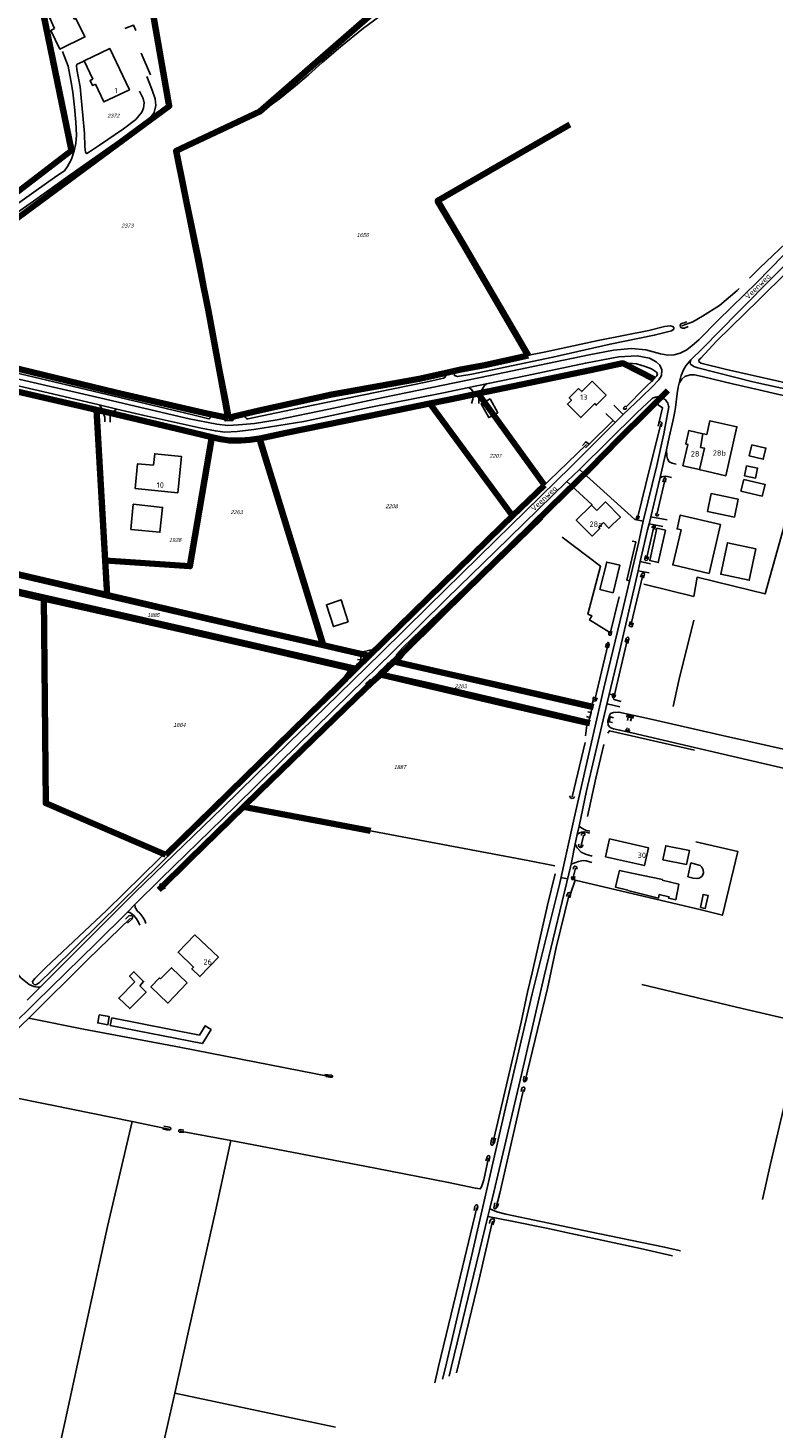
# Model space of a CAD drawing. Header units: metres. Extents: x 226218 to 240385, y 439369 to 449677.
# Tile 79 of 256: x 230702 to 231044, y 440409 to 441052. Entities that reach past the tile are written whole.
import ezdxf
from ezdxf.enums import TextEntityAlignment as Align

# ---------------------------------------------------------------- set-up
doc = ezdxf.new("R2010")
doc.units = ezdxf.units.M
doc.header["$MEASUREMENT"] = 0
for name, color, linetype in [('BIJGEBOUW', 4, 'Continuous'), ('DAKRAND', 4, 'Continuous'), ('DAKRAND-BYG', 4, 'Continuous'), ('GB20-pand_tevens_verblijfsobject', 1, 'Continuous'), ('Goud-ontwerp', 2, 'Continuous'), ('HEG', 253, 'Continuous'), ('HOOFDGEBOUW', 4, 'Continuous'), ('HUISNUMMER', 253, 'Continuous'), ('INSTEEKSLOOT', 153, 'Continuous'), ('KANTVERH', 253, 'Continuous'), ('KUNSTWERK', 253, 'Continuous'), ('KZ01-perceelnummer', 73, 'Continuous'), ('MIDSLTGREPPEL', 253, 'Continuous'), ('OVERIGEAFSCH', 253, 'Continuous'), ('RASTER', 253, 'Continuous'), ('STRAATNAAM', 253, 'Continuous'), ('TALUD', 253, 'Continuous'), ('TUSSENMUUR', 253, 'Continuous')]:
    doc.layers.add(name, color=color, linetype=linetype)
doc.layers.add('KG01-perceelgrens', color=73, linetype='Continuous', lineweight=100)
doc.styles.add('arial', font='arial.ttf')
doc.styles.get("Standard").update_dxf_attribs({"font": 'iso.shx'})

# ---------------------------------------------------------------- blocks, each defined once
blk = doc.blocks.new('TA', base_point=(75009.5, 300012))
for p, q in [((75009.5, 300012.5), (75010, 300012.5)), ((75009.5, 300012.25), (75010.5, 300012.25)), ((75009.5, 300012), (75010, 300012)), ((75009.5, 300011.75), (75010.5, 300011.75)), ((75009.5, 300011.5), (75010, 300011.5))]:
    blk.add_line(p, q)
blk = doc.blocks.new('Z01')
blk = doc.blocks.new('TWENTEROUTE')
at = {"layer": 'KG01-perceelgrens'}
for points in [[(230617.653, 440916.079), (230721.769, 440995.726), (230706.571, 441069.532)], [(230757.583, 441068.029), (230764.47, 441028.393), (230766.6, 441016.11), (230724.028, 440984.737), (230626.166, 440912.613)], [(230784.551, 440922.051), (230769.752, 440995.592), (230808.181, 441013.597), (230862.809, 441061.189)], [(230950.445, 441007.645), (230889.724, 440972.717), (230901.752, 440952.388), (230931.382, 440901.695)], [(230793.704, 440873.136), (230784.551, 440922.051)], [(230793.704, 440873.136), (230783.898, 440875.096), (230742.144, 440884.637), (230692.432, 440896.727), (230645.957, 440907.359), (230626.166, 440912.613)], [(230931.382, 440901.695), (230930.004, 440901.366), (230911.436, 440897.287), (230900.412, 440895.277), (230891.636, 440893.273), (230881.305, 440891.03), (230841.205, 440883.836), (230807.888, 440876.494), (230793.704, 440873.136)], [(230989.194, 440890.884), (230974.818, 440898.13), (230959.889, 440894.933), (230912.744, 440885.191), (230908.297, 440884.261)], [(230733.205, 440876.811), (230651.519, 440895.523), (230644.356, 440897.037)], [(230995.453, 440885.599), (230986.285, 440876.478), (230972.957, 440863.294), (230959.753, 440849.796), (230941.359, 440831.89), (230906.656, 440797.857), (230873.722, 440765.272), (230869.608, 440761.316)], [(230886.204, 440879.586), (230865.395, 440875.39), (230820.324, 440866.248), (230808.221, 440863.567), (230807.972, 440863.532)], [(230908.297, 440884.261), (230896.113, 440881.712), (230886.204, 440879.586)], [(230886.204, 440879.586), (230924.124, 440828.128)], [(230908.297, 440884.261), (230938.833, 440842.227)], [(230786.094, 440864.279), (230773.453, 440867.326), (230743.162, 440874.512), (230733.205, 440876.811)], [(230737.214, 440807.545), (230733.205, 440876.811)], [(230786.094, 440864.279), (230776.058, 440804.984), (230737.214, 440807.545)], [(230807.972, 440863.532), (230803.656, 440862.931), (230799.438, 440862.643), (230794.208, 440862.618), (230790.192, 440863.278), (230786.094, 440864.279)], [(230807.972, 440863.532), (230837.187, 440768.679)], [(230938.833, 440842.227), (230924.124, 440828.128)], [(230505.807, 440837.177), (230518.334, 440834.347), (230595.923, 440816.591), (230645.426, 440805.189), (230709.089, 440790.666)], [(230924.124, 440828.128), (230919.168, 440823.378), (230858.324, 440763.849)], [(230738.139, 440791.554), (230692.388, 440802.242), (230639.814, 440814.249), (230633.09, 440815.814)], [(230738.139, 440791.554), (230737.214, 440807.545)], [(230709.089, 440790.666), (230775.69, 440775.523), (230852.171, 440757.827)], [(230709.089, 440790.666), (230709.946, 440696.223), (230764.977, 440672.491)], [(230837.187, 440768.679), (230785.501, 440780.489), (230738.139, 440791.554)], [(230858.324, 440763.849), (230837.187, 440768.679)], [(230858.324, 440763.849), (230852.171, 440757.827)], [(230852.171, 440757.827), (230764.977, 440672.491)], [(230869.608, 440761.316), (230863.351, 440755.297)], [(230869.608, 440761.316), (230932.586, 440746.832), (230961.259, 440740.333)], [(230863.351, 440755.297), (230852.073, 440744.451), (230807.994, 440701.751), (230800.66, 440694.564)], [(230959.555, 440733.024), (230931.344, 440739.76), (230884.979, 440750.603), (230863.351, 440755.297)], [(230761.814, 440656.422), (230776.083, 440670.479), (230800.66, 440694.564)], [(230800.66, 440694.564), (230858.886, 440683.547)]]:
    blk.add_lwpolyline(points, dxfattribs=at)
at = {"layer": 'KZ01-perceelnummer'}
ref = blk.add_blockref('Z01', (230740.583, 441011.71), dxfattribs=at)
ref.add_attrib('PERCNR', ' 2372', dxfattribs={"layer": 'GB20-pand_tevens_verblijfsobject', "color": 0, "ltscale": 2, "height": 1.8, "style": 'arial', "oblique": 15}).set_placement((230740.583, 441011.71), align=Align.MIDDLE)
ref = blk.add_blockref('Z01', (230747.021, 440961.276), dxfattribs=at)
ref.add_attrib('PERCNR', ' 2373', dxfattribs={"layer": 'GB20-pand_tevens_verblijfsobject', "color": 0, "ltscale": 2, "height": 1.8, "style": 'arial', "oblique": 15}).set_placement((230747.021, 440961.276), align=Align.MIDDLE)
ref = blk.add_blockref('Z01', (230854.996, 440956.934), dxfattribs=at)
ref.add_attrib('PERCNR', ' 1656', dxfattribs={"layer": 'GB20-pand_tevens_verblijfsobject', "color": 0, "ltscale": 2, "height": 1.8, "style": 'arial', "oblique": 15}).set_placement((230854.996, 440956.934), align=Align.MIDDLE)
ref = blk.add_blockref('Z01', (230915.941, 440855.638), dxfattribs=at)
ref.add_attrib('PERCNR', ' 2207', dxfattribs={"layer": 'GB20-pand_tevens_verblijfsobject', "color": 0, "ltscale": 2, "height": 1.8, "style": 'arial', "oblique": 15}).set_placement((230915.941, 440855.638), align=Align.MIDDLE)
ref = blk.add_blockref('Z01', (230868.27, 440832.521), dxfattribs=at)
ref.add_attrib('PERCNR', ' 2208', dxfattribs={"layer": 'GB20-pand_tevens_verblijfsobject', "color": 0, "ltscale": 2, "height": 1.8, "style": 'arial', "oblique": 15}).set_placement((230868.27, 440832.521), align=Align.MIDDLE)
ref = blk.add_blockref('Z01', (230797.151, 440829.779), dxfattribs=at)
ref.add_attrib('PERCNR', ' 2263', dxfattribs={"layer": 'GB20-pand_tevens_verblijfsobject', "color": 0, "ltscale": 2, "height": 1.8, "style": 'arial', "oblique": 15}).set_placement((230797.151, 440829.779), align=Align.MIDDLE)
ref = blk.add_blockref('Z01', (230768.905, 440816.996), dxfattribs=at)
ref.add_attrib('PERCNR', ' 1926', dxfattribs={"layer": 'GB20-pand_tevens_verblijfsobject', "color": 0, "ltscale": 2, "height": 1.8, "style": 'arial', "oblique": 15}).set_placement((230768.905, 440816.996), align=Align.MIDDLE)
ref = blk.add_blockref('Z01', (230758.92, 440782.553), dxfattribs=at)
ref.add_attrib('PERCNR', ' 1885', dxfattribs={"layer": 'GB20-pand_tevens_verblijfsobject', "color": 0, "ltscale": 2, "height": 1.8, "style": 'arial', "oblique": 15}).set_placement((230758.92, 440782.553), align=Align.MIDDLE)
ref = blk.add_blockref('Z01', (230899.952, 440749.894), dxfattribs=at)
ref.add_attrib('PERCNR', ' 2283', dxfattribs={"layer": 'GB20-pand_tevens_verblijfsobject', "color": 0, "ltscale": 2, "height": 1.8, "style": 'arial', "oblique": 15}).set_placement((230899.952, 440749.894), align=Align.MIDDLE)
ref = blk.add_blockref('Z01', (230770.888, 440732.131), dxfattribs=at)
ref.add_attrib('PERCNR', ' 1884', dxfattribs={"layer": 'GB20-pand_tevens_verblijfsobject', "color": 0, "ltscale": 2, "height": 1.8, "style": 'arial', "oblique": 15}).set_placement((230770.888, 440732.131), align=Align.MIDDLE)
ref = blk.add_blockref('Z01', (230872.112, 440712.796), dxfattribs=at)
ref.add_attrib('PERCNR', ' 1887', dxfattribs={"layer": 'GB20-pand_tevens_verblijfsobject', "color": 0, "ltscale": 2, "height": 1.8, "style": 'arial', "oblique": 15}).set_placement((230872.112, 440712.796), align=Align.MIDDLE)

msp = doc.modelspace()

# ---------------------------------------------------------------- linework, layer by layer
at = {"layer": 'BIJGEBOUW'}
msp.add_lwpolyline([(230964.27, 440794.25), (230970.29, 440792.77), (230973.39, 440805.4), (230967.38, 440806.88), (230964.27, 440794.25)], dxfattribs=at)
at = {"layer": 'DAKRAND'}
for points in [[(230732.71, 441026.14), (230731.37, 441025.65), (230730.31, 441027.88), (230731.6, 441028.47)], [(230962.76, 440830.5), (230966.85, 440834.46), (230973.64, 440827.55), (230971.76, 440825.71)], [(230970.24, 440824.22), (230968.36, 440822.38), (230965.83, 440824.98)]]:
    msp.add_lwpolyline(points, dxfattribs=at)
at = {"layer": 'DAKRAND-BYG'}
for points in [[(230713.99, 441051.7), (230711.75, 441056.49), (230720.65, 441060.93), (230722.98, 441055.96)], [(230713.99, 441051.7), (230712.23, 441050.86), (230716.4, 441042.3), (230727.91, 441047.88), (230723.78, 441056.34), (230722.98, 441055.96)], [(230913.87, 440881.75), (230917.32, 440875.38), (230913.22, 440873.16), (230909.77, 440879.53), (230913.87, 440881.75)], [(231033.99, 440860.68), (231040.42, 440859.18), (231039.22, 440854.09), (231032.8, 440855.6), (231033.99, 440860.68)], [(231031.5, 440851.07), (231036.58, 440850.05), (231035.66, 440845.46), (231030.57, 440846.48), (231031.5, 440851.07)], [(231030.21, 440844.85), (231040.04, 440842.54), (231038.77, 440837.13), (231028.94, 440839.44), (231030.21, 440844.85)], [(230748.9, 440821.88), (230762.35, 440820.58), (230763.52, 440832), (230750.1, 440833.44), (230748.9, 440821.88)], [(231015.28, 440838.35), (231027.66, 440835.8), (231025.96, 440827.56), (231013.58, 440830.1), (231015.28, 440838.35)], [(231019.57, 440824.11), (231001.12, 440828.42), (230999.68, 440822.13), (231001.48, 440821.75), (230997.69, 440805.58), (231014.37, 440801.66), (231019.57, 440824.11)], [(230994.31, 440821.56), (230991, 440806.66), (230987.09, 440807.53), (230990.4, 440822.42), (230994.31, 440821.56)], [(231035.85, 440813), (231032.77, 440798.51), (231019.71, 440801.29), (231022.8, 440815.78), (231035.85, 440813)], [(230848.7, 440779.42), (230841.93, 440777.27), (230838.71, 440787.29), (230845.5, 440789.5), (230848.7, 440779.42)], [(231004, 440668.02), (230993.12, 440670.19), (230994.43, 440676.72), (231005.3, 440674.54), (231004, 440668.02)], [(231004.55, 440662.4), (231006.02, 440668.8), (231010.31, 440667.63), (231010.94, 440666.84), (231011.55, 440665.61), (231011.73, 440664.24), (231011.51, 440663.35), (231011.02, 440662.62), (231009.79, 440661.84), (231008.79, 440661.6), (231007.03, 440661.78), (231004.55, 440662.4)], [(230977.06, 440656.09), (230977.11, 440656.3), (230971.44, 440657.64), (230972.68, 440662.87)], [(230972.68, 440662.87), (230973.3, 440665.41), (230978.96, 440664.18)], [(230978.96, 440664.18), (230992.9, 440661.18), (230992.85, 440660.92), (231000.48, 440659.05), (230999.06, 440651.92), (230995.86, 440652.64), (230995.94, 440653.28), (230991.49, 440654.26), (230991.17, 440652.71), (230977.06, 440656.09)], [(231010.37, 440648.38), (231011.61, 440654.38), (231013.85, 440653.92), (231012.61, 440647.92), (231010.37, 440648.38)], [(230750.79, 440614.25), (230748.38, 440616.83), (230750.42, 440618.85), (230754.86, 440614.45), (230753.04, 440612.39)], [(230774.87, 440613.81), (230767.63, 440620.73), (230762.64, 440615.67), (230762.19, 440616.03), (230758.19, 440611.98), (230765.94, 440604.47), (230774.87, 440613.81)], [(230750.79, 440614.25), (230743.41, 440606.79), (230748.51, 440601.94), (230755.97, 440609.54), (230753.04, 440612.39)], [(230734.4, 440599.1), (230739.09, 440598.29), (230738.45, 440594.56), (230733.76, 440595.36), (230734.4, 440599.1)], [(230740.23, 440597.71), (230739.55, 440594.27), (230781.83, 440585.94), (230785.83, 440592.35), (230783.1, 440594.06), (230780.44, 440589.79), (230740.23, 440597.71)]]:
    msp.add_lwpolyline(points, dxfattribs=at)
at = {"layer": 'HEG'}
for p, q in [((230757.97, 441030.48), (230753.69, 441040.42)), ((230970.29, 440871.93), (230959.36, 440860.99))]:
    msp.add_line(p, q, dxfattribs=at)
for points in [[(230751.3, 441050.89), (230750.24, 441053.24), (230746.15, 441051.7)], [(231061.39, 440868.21), (231040.06, 440792.25), (231033.82, 440793.87)]]:
    msp.add_lwpolyline(points, dxfattribs=at)
at = {"layer": 'HOOFDGEBOUW'}
msp.add_line((230971.76, 440825.71), (230970.24, 440824.22), dxfattribs=at)
for points in [[(230732.71, 441026.14), (230736.59, 441018.03), (230748.3, 441023.62), (230739.28, 441042.5), (230727.57, 441036.91), (230731.6, 441028.47)], [(230967.11, 440883.41), (230962.53, 440878.89), (230961.85, 440879.58), (230955.41, 440873.21), (230949.3, 440879.41), (230951.16, 440881.25), (230950.15, 440882.28), (230954.46, 440886.53), (230955.88, 440885.09), (230960.72, 440889.87), (230967.11, 440883.41)], [(231009.91, 440849.32), (231010.31, 440849.23), (231013, 440848.57), (231021.99, 440846.47), (231027.11, 440868.95), (231014.71, 440871.77), (231013.26, 440865.39), (231011.48, 440865.79)], [(231011.48, 440865.79), (231005.04, 440867.26), (231003.63, 440861.09), (231004.58, 440860.87), (231002.34, 440851.05), (231009.91, 440849.32)], [(230759.41, 440851.32), (230752.09, 440852.04), (230750.97, 440840.63), (230770.54, 440838.7), (230772.18, 440855.36), (230759.93, 440856.57), (230759.41, 440851.32)], [(230965.83, 440824.98), (230963.67, 440822.86), (230964.2, 440822.32), (230960.61, 440818.79), (230953.41, 440826.12), (230960.36, 440832.94), (230962.76, 440830.5)], [(230968.63, 440679.88), (230966.76, 440671.65), (230984.64, 440667.58), (230986.52, 440675.81), (230968.63, 440679.88)], [(230778.3, 440635.82), (230789.13, 440625.51), (230780.67, 440616.63), (230776.95, 440620.16), (230777.79, 440621.05), (230770.68, 440627.82), (230778.3, 440635.82)]]:
    msp.add_lwpolyline(points, dxfattribs=at)
at = {"layer": 'INSTEEKSLOOT'}
for p, q in [((230930, 440901.37), (230933.18, 440902.12)), ((230783.9, 440875.1), (230785.3, 440874.84)), ((230802.65, 440872.63), (230802.39, 440872.58))]:
    msp.add_line(p, q, dxfattribs=at)
for points in [[(230771.14, 440989.89), (230770.49, 440989.83), (230770.24, 440988.85), (230771.03, 440985.77), (230774.21, 440968.75), (230783.58, 440922.29), (230790.95, 440882.65), (230792.1, 440875.22), (230792.02, 440874.27)], [(230772.43, 440987.62), (230772.1, 440988.82), (230771.86, 440989.4), (230771.14, 440989.89)], [(230792.48, 440871.67), (230795.05, 440871.8), (230795.76, 440871.92), (230796.17, 440872.34), (230796.18, 440872.85), (230795.57, 440873.43), (230795.04, 440873.71), (230794.69, 440874.29), (230793.48, 440881.21), (230787.68, 440910.41), (230781.29, 440945.45), (230772.43, 440987.62)], [(231004.69, 440914.97), (231003.01, 440914.3), (231002.14, 440914.18), (231001.42, 440914.56), (231001.12, 440915.38), (231001.4, 440916.2), (231002.11, 440916.58), (231002.95, 440916.63), (231004.15, 440917.06)], [(230784.73, 440872.67), (230777.41, 440874.42), (230731.69, 440885.24), (230686.35, 440895.97), (230638.2, 440907.09), (230628.22, 440909.32), (230626.58, 440909.82), (230625.9, 440910.35), (230625.91, 440911.06), (230626.45, 440911.81), (230627.69, 440911.96), (230629.74, 440911.66), (230645.96, 440907.36), (230692.43, 440896.73), (230742.14, 440884.64), (230783.9, 440875.1)], [(230930, 440901.37), (230925.72, 440900.3), (230911.44, 440897.29), (230900.41, 440895.28), (230897.8, 440894.26), (230897.34, 440893.64), (230897.48, 440892.47), (230898.93, 440892.11), (230905.43, 440893.08), (230942.68, 440900.9), (230968.87, 440906.93), (230989.15, 440911.01), (230997.11, 440913.02), (230998.14, 440913.84), (230998.22, 440914.41), (230997.72, 440914.92), (230996.69, 440915.33), (230993.95, 440915.02), (230986.68, 440913.18), (230963.4, 440908.62), (230938.6, 440903.27), (230933.18, 440902.12)], [(230801.85, 440875.07), (230807.89, 440876.49), (230841.2, 440883.84), (230881.3, 440891.03), (230891.64, 440893.27), (230892.6, 440893.16), (230893.23, 440892.72), (230893.38, 440892.21), (230893.17, 440891.71), (230892.39, 440891.26), (230884.34, 440889.38), (230832.69, 440878.84), (230802.65, 440872.63)], [(230913.08, 440885.9), (230911.43, 440885.66), (230910.69, 440885.1), (230910.73, 440884.67), (230911.07, 440884.41), (230912.04, 440884.45), (230913.51, 440884.78)], [(230875.49, 440876.29), (230875.21, 440876.39), (230874.97, 440876.54), (230874.77, 440876.76), (230874.63, 440877.02), (230874.56, 440877.3), (230874.57, 440877.59), (230874.64, 440877.88), (230874.79, 440878.13), (230874.99, 440878.34), (230875.24, 440878.49)], [(230903.69, 440884.19), (230904.65, 440884.34), (230905.12, 440884.23), (230905.33, 440884), (230905.36, 440883.7), (230905.08, 440883.36), (230904.65, 440883.24), (230903.4, 440882.85)], [(230976.53, 440877.44), (230975.93, 440877.06), (230975.58, 440876.99), (230975.11, 440877.17), (230975.29, 440877.76), (230976.03, 440878.55)], [(230785.3, 440874.84), (230785.47, 440874.6), (230785.59, 440874.33), (230785.64, 440874.04), (230785.64, 440873.74), (230785.56, 440873.46), (230785.42, 440873.19), (230785.23, 440872.97), (230785, 440872.79), (230784.73, 440872.67)], [(230792.48, 440871.67), (230792.18, 440871.81), (230791.92, 440872), (230791.71, 440872.24), (230791.55, 440872.53), (230791.46, 440872.84), (230791.44, 440873.16), (230791.49, 440873.48), (230791.61, 440873.78), (230791.79, 440874.05), (230792.02, 440874.27)], [(230802.39, 440872.58), (230802.1, 440872.73), (230801.85, 440872.95), (230801.64, 440873.21), (230801.51, 440873.52), (230801.43, 440873.84), (230801.43, 440874.17), (230801.51, 440874.5), (230801.65, 440874.8), (230801.85, 440875.07)], [(230868.89, 440876.86), (230869.13, 440876.83), (230869.35, 440876.74), (230869.53, 440876.58), (230869.67, 440876.39), (230869.74, 440876.16), (230869.75, 440875.92), (230869.68, 440875.68), (230869.56, 440875.48), (230869.38, 440875.32), (230869.16, 440875.21)], [(230978.22, 440867.39), (230979.26, 440868.5), (230979.49, 440869.05), (230979.33, 440869.61), (230978.8, 440869.87), (230977.89, 440869.35), (230976.98, 440868.3)], [(230992.28, 440868.93), (230992.59, 440870.44), (230992.52, 440871.01), (230992.05, 440871.36), (230991.73, 440871.28), (230991.32, 440870.64), (230991.01, 440869.22)], [(230957.6, 440859.36), (230959.36, 440860.99), (230957.75, 440862.12), (230956.17, 440860.42)], [(230959.59, 440848.14), (230958.8, 440847.51), (230958.18, 440847.41), (230957.76, 440847.56), (230957.59, 440848.07), (230957.9, 440848.82), (230958.67, 440849.63)], [(230994.33, 440843.55), (230994.52, 440845.15), (230994.2, 440845.51), (230993.87, 440845.56), (230993.55, 440844.91), (230993.16, 440843.75)], [(230874.51, 440764.61), (230872.76, 440763.06), (230871.8, 440762.87), (230870.9, 440763.34), (230870.83, 440764.41), (230873.9, 440767.77), (230902.44, 440795.24), (230935.75, 440827.82)], [(230935.75, 440827.82), (230935.99, 440827.99), (230936.27, 440828.09), (230936.57, 440828.13), (230936.86, 440828.09), (230937.14, 440827.97), (230937.38, 440827.8), (230937.57, 440827.57), (230937.7, 440827.31), (230937.77, 440827.02), (230937.76, 440826.72), (230937.67, 440826.43)], [(230982.25, 440827.96), (230982.07, 440827.1), (230981.71, 440826.66), (230981.38, 440826.61), (230980.9, 440826.8), (230980.97, 440827.17), (230981.19, 440828.08)], [(230991.28, 440828.93), (230991.02, 440828.3), (230990.58, 440828.06), (230990.15, 440828.09), (230989.88, 440828.4), (230990.07, 440829.4)], [(230937.67, 440826.43), (230911.1, 440800.54), (230874.51, 440764.61)], [(230988.03, 440822.54), (230988.43, 440823.28), (230989.16, 440823.52), (230989.56, 440823.44), (230989.59, 440822.94), (230989.24, 440821.82)], [(230854.45, 440762.05), (230854.55, 440762.9), (230854.37, 440763.74), (230853.7, 440764.54), (230852.46, 440765.22), (230847.01, 440766.41), (230835.74, 440768.92), (230821.33, 440772.35), (230800.41, 440777), (230776.46, 440782.6), (230758.14, 440787), (230740.62, 440791.12), (230719.56, 440795.93), (230692.39, 440802.24), (230661.97, 440808.95), (230638.4, 440814.59), (230635.43, 440815.11), (230633.94, 440814.93), (230632.92, 440814.32), (230632.29, 440812.96)], [(230631.82, 440810.73), (230631.92, 440810.01), (230632.38, 440808.82), (230633.51, 440807.94), (230636.61, 440807.24), (230651.25, 440803.84), (230698.38, 440793.07), (230738.67, 440784), (230780.5, 440774.42), (230812.42, 440767.02), (230847.77, 440758.84), (230850.71, 440758.1), (230852.44, 440758.21), (230853.37, 440758.95), (230853.95, 440759.76)], [(230986.52, 440809.25), (230986.26, 440808.04), (230985.85, 440807.69), (230985.28, 440807.68), (230984.89, 440807.96), (230984.91, 440808.56), (230985.26, 440809.95)], [(230982.89, 440799.89), (230983.25, 440801.15), (230983.72, 440801.75), (230984.18, 440801.76), (230984.6, 440801.64), (230984.74, 440801.26), (230984.28, 440799.46)], [(230886.55, 440790.35), (230885.27, 440789.18), (230884.75, 440788.91), (230884.27, 440788.99), (230884.06, 440789.33), (230884.35, 440789.97), (230885.62, 440791.02)], [(230880.81, 440785.19), (230882.16, 440786.45), (230882.55, 440787.02), (230882.23, 440787.43), (230881.91, 440787.54), (230881.43, 440787.3), (230879.82, 440786.04)], [(230835.28, 440777.34), (230835.64, 440775.9), (230835.44, 440775.56), (230835.06, 440775.35), (230834.49, 440775.34), (230834.02, 440775.7), (230833.46, 440777.31)], [(230979.52, 440778.93), (230979.11, 440777.35), (230978.56, 440777.18), (230977.98, 440777.34), (230977.73, 440777.73), (230977.8, 440778.46), (230978.09, 440779.58)], [(230966.83, 440767.74), (230967.27, 440769.35), (230967.85, 440769.99), (230968.2, 440769.95), (230968.32, 440769.84), (230968.44, 440768.91), (230968.01, 440767.45)], [(230969.75, 440775.07), (230969.42, 440773.81), (230969.18, 440773.4), (230968.49, 440773.35), (230968.26, 440773.64), (230968.27, 440774.33), (230968.53, 440775.21)], [(230975.84, 440770.15), (230976.27, 440771.84), (230976.97, 440772.47), (230977.34, 440772.31), (230977.44, 440771.55), (230977, 440769.59)], [(230863.01, 440767.41), (230861.67, 440766.25), (230861.3, 440766.14), (230860.85, 440766.29), (230860.55, 440766.54), (230860.64, 440766.96), (230861.44, 440768.06), (230862.07, 440768.66)], [(230959.61, 440735.5), (230959.26, 440734.7), (230958.6, 440733.92), (230957.95, 440733.76), (230955.7, 440733.94), (230931.34, 440739.76), (230884.98, 440750.6), (230868.58, 440754.16), (230866.9, 440754.82), (230866.02, 440755.61), (230865.74, 440757.02)], [(230866.24, 440759.19), (230866.88, 440760.32), (230868.5, 440761.14), (230870.18, 440761.18), (230875.57, 440760.02), (230900.08, 440754.25), (230932.59, 440746.83), (230958.67, 440740.92), (230960.05, 440740.23), (230960.31, 440739.35), (230960.23, 440737.82)], [(230846.74, 440753.74), (230847.15, 440753.96), (230847.8, 440753.78), (230848.25, 440753.35), (230848.33, 440752.74), (230847.96, 440752.06), (230843.31, 440747.43), (230827.66, 440732.41), (230807.9, 440713.12), (230790.48, 440695.8), (230762.39, 440668.36), (230734.59, 440641.02), (230713.02, 440619.81), (230707.06, 440613.88), (230705.74, 440612.97), (230705.2, 440612.88), (230704.68, 440613.06), (230703.98, 440613.59), (230703.85, 440614.37), (230704.89, 440615.71), (230709.91, 440620.75), (230737.81, 440647), (230762.19, 440670.89), (230788.9, 440697.03), (230810.03, 440717.6), (230832.99, 440740.4), (230846.74, 440753.74)], [(230856.72, 440751.01), (230858.72, 440752.83), (230859.91, 440752.96), (230860.75, 440752.48), (230860.8, 440751.8), (230860.23, 440750.9), (230858.08, 440749.18)], [(230962.96, 440744.61), (230962.56, 440743.34), (230962.23, 440743.13), (230961.71, 440743.09), (230961.21, 440743.38), (230961.13, 440744.2), (230961.48, 440745.02)], [(230971.36, 440746.04), (230971.13, 440745.11), (230970.87, 440744.83), (230970.4, 440744.77), (230970.04, 440744.91), (230970.01, 440745.56), (230970.25, 440746.7)], [(231253.97, 440673.4), (231241.67, 440676.21), (231184.34, 440689.29), (231126.04, 440702.77), (231083.21, 440713.03), (231064.19, 440717.55), (231020.55, 440727.22), (230987.05, 440734.91), (230972.92, 440738.05), (230970.42, 440737.9), (230969.11, 440737.34), (230968.6, 440736.47), (230967.82, 440733.94), (230968.09, 440732.03), (230969, 440730.97), (230970.52, 440730.3), (230978.86, 440728.47), (231007.62, 440721.81), (231051.64, 440711.59), (231101.98, 440700.07), (231157.04, 440687.53), (231198.77, 440678.03), (231243.8, 440667.57), (231246.34, 440666.97)], [(230952.57, 440699.26), (230952.47, 440698.99), (230952.3, 440698.76), (230952.08, 440698.58), (230951.81, 440698.46), (230951.52, 440698.42), (230951.24, 440698.46), (230950.97, 440698.57), (230950.75, 440698.75), (230950.58, 440698.98), (230950.47, 440699.25), (230950.44, 440699.53)], [(230794.59, 440689.78), (230796.17, 440691.12), (230796.66, 440691.24), (230797.17, 440691.16), (230797.39, 440690.63), (230797.15, 440690.11), (230795.74, 440688.53)], [(230955.73, 440681.41), (230955.83, 440681.96), (230956.08, 440682.36), (230956.58, 440682.49), (230957.1, 440682.41), (230957.3, 440682.27), (230957.29, 440681.98), (230957.2, 440681.29)], [(230956.37, 440677.08), (230956.17, 440676.37), (230955.83, 440676.03), (230955.32, 440675.97), (230954.87, 440676.11), (230954.52, 440676.33), (230954.47, 440676.92), (230954.66, 440677.47)], [(230953.6, 440665.88), (230953.7, 440666.6), (230953.55, 440666.99), (230953.18, 440667.25), (230952.75, 440667.33), (230952.22, 440666.98), (230952.11, 440666.51), (230952.02, 440665.89)], [(230951.32, 440662.66), (230951.15, 440661.79), (230951.39, 440661.28), (230951.96, 440661.14), (230952.17, 440661.14), (230952.5, 440661.35), (230952.59, 440661.84), (230952.7, 440662.51)], [(230764.87, 440657.43), (230764.62, 440657.21), (230764.33, 440657.06), (230764.01, 440656.98), (230763.68, 440656.97), (230763.36, 440657.03), (230763.06, 440657.17), (230762.8, 440657.37), (230762.58, 440657.62), (230762.44, 440657.91), (230762.36, 440658.23), (230762.35, 440658.56), (230762.42, 440658.88), (230762.56, 440659.18), (230762.76, 440659.44)], [(230948.96, 440653.35), (230949.2, 440654.32), (230949.66, 440655.1), (230950.21, 440655.22), (230950.6, 440655.05), (230950.72, 440654.68), (230950.69, 440654.17), (230950.43, 440652.77)], [(230746.46, 440643.06), (230748.03, 440644.52), (230749.24, 440644.68), (230749.77, 440644.28), (230749.8, 440643.79), (230749.48, 440642.94), (230747.48, 440641.24)], [(230838.4, 440570.8), (230840.4, 440570.43), (230841.21, 440570.5), (230841.59, 440570.7), (230841.59, 440571.02), (230840.84, 440571.41), (230838.06, 440571.78)], [(230930.89, 440570.35), (230930.48, 440568.96), (230930.06, 440568.46), (230929.41, 440568.38), (230929.15, 440569.2), (230929.5, 440570.93)], [(230928.09, 440563.86), (230928.48, 440565.55), (230929.11, 440565.96), (230929.56, 440565.84), (230929.78, 440565.19), (230929.49, 440563.95)], [(230764.16, 440547.95), (230766.54, 440547.57), (230767.14, 440547.3), (230767.28, 440546.9), (230767.13, 440546.5), (230766.73, 440546.3), (230765.96, 440546.23), (230763.58, 440546.71)], [(230773.31, 440546.2), (230771.77, 440546.43), (230771.18, 440546.3), (230770.94, 440545.87), (230770.97, 440545.51), (230771.3, 440545.22), (230773.13, 440545.08)], [(230916.36, 440542.56), (230915.82, 440540.54), (230914.98, 440539.32), (230914.48, 440539.35), (230914.13, 440539.92), (230914.27, 440541.23), (230914.89, 440542.78)], [(230911.95, 440532.16), (230912.47, 440533.88), (230913.03, 440534.48), (230913.54, 440534.46), (230913.76, 440533.79), (230913.55, 440533.13), (230913.26, 440531.78)], [(230907.87, 440509.43), (230908.15, 440511.02), (230907.9, 440511.9), (230907.38, 440511.98), (230906.82, 440511.29), (230906.56, 440509.33)], [(230917.69, 440512.57), (230917.16, 440510.91), (230916.52, 440510.18), (230916.07, 440510.13), (230915.62, 440510.4), (230915.7, 440511.16), (230916.02, 440512.84)], [(230913.53, 440503.34), (230913.77, 440504.48), (230914.33, 440505.34), (230915.07, 440505.51), (230915.58, 440505.39), (230915.8, 440504.94), (230915.16, 440502.78)]]:
    msp.add_lwpolyline(points, dxfattribs=at)
at = {"layer": 'KANTVERH'}
for p, q in [((230726.72, 441036.53), (230727.57, 441036.91)), ((230974.85, 440874.57), (230970.69, 440878.96)), ((230994.13, 440869.07), (230995.81, 440878.06)), ((230987.57, 440827.68), (230995.08, 440826.34)), ((230993.05, 440823.28), (230986.78, 440824.43)), ((230986.79, 440801.88), (230981.81, 440802.91)), ((230982.78, 440807.11), (230987.51, 440806.11)), ((230968.71, 440746.28), (230970.11, 440745.92)), ((230970.11, 440745.92), (230970.61, 440743.74)), ((230970.61, 440743.74), (230974, 440742.93)), ((230967.63, 440741.89), (230973.39, 440740.43)), ((230946.34, 440662.08), (230949.39, 440661.45))]:
    msp.add_line(p, q, dxfattribs=at)
for points in [[(230693.82, 440968.93), (230704.48, 440976.59), (230715.01, 440984.08), (230718.51, 440986.46), (230719.91, 440988.45), (230721.73, 440991.72), (230723.04, 440995.58), (230723.72, 440998.9), (230724, 441002.75), (230723.78, 441008.73), (230723.16, 441015.6), (230722.34, 441022.51), (230721.48, 441027.94), (230720.18, 441034.39), (230719.21, 441037.24), (230717.55, 441041.23)], [(230726.72, 441036.53), (230724.39, 441035.41), (230723.99, 441034.82), (230724.26, 441032.94), (230725.65, 441024.92), (230726.23, 441019.97), (230726.96, 441011.9), (230727.64, 441003.53), (230727.89, 440997.43), (230728.11, 440995.06), (230728.42, 440994.55), (230728.8, 440994.44), (230730.06, 440995.09), (230734.64, 440998.16), (230745.62, 441005.71), (230751.28, 441010.04), (230754.09, 441013.32), (230754.73, 441015.17), (230755.08, 441017.63), (230754.59, 441019.62), (230753.69, 441021.45), (230752.89, 441023.01)], [(230756.27, 441029.73), (230758.8, 441023.46), (230760.14, 441019.45), (230760.49, 441016.45), (230759.67, 441013.15), (230757.86, 441010.75), (230755.23, 441008.39), (230745.59, 441001.64), (230743.23, 441000)], [(231116.15, 441011.17), (231092.35, 440987.09), (231072.9, 440967.09), (231044.61, 440938.73), (231027.6, 440921.39), (231011.49, 440905.09), (231005.97, 440899.72), (231005.58, 440898.26), (231005.83, 440897.74), (231007.35, 440896.68), (231009.14, 440896.03), (231034.48, 440889.64), (231086.73, 440878.09), (231141.57, 440865.21), (231188.09, 440854.73), (231239.84, 440843.13), (231287.14, 440832.32), (231328.18, 440822.64), (231380.48, 440811.29), (231400.18, 440806.75)], [(231009.56, 440908.91), (231018.58, 440917.96), (231036.47, 440935.39), (231054.2, 440953.52), (231070.85, 440970.28), (231094.63, 440993.94), (231112.55, 441012.28)], [(230743.23, 441000), (230732.93, 440992.84), (230720.11, 440983.78), (230704.35, 440972.58), (230690.47, 440962.8)], [(230694.18, 440891.56), (230735.34, 440882.15), (230775.72, 440872.67), (230788.45, 440870.1), (230793.42, 440869.57), (230798.32, 440869.86), (230805.78, 440870.55), (230816.09, 440872.21), (230839.91, 440877.09), (230864.72, 440882.35), (230913.95, 440892.46), (230940.13, 440898.03), (230959.23, 440901.94), (230970.51, 440904.12)], [(230970.51, 440904.12), (230978.71, 440904.95), (230985.3, 440904.25), (230992.05, 440902.42), (230995.45, 440901.83), (230998.27, 440902.01), (231001.04, 440902.75), (231004.1, 440904.23), (231006.64, 440906.24), (231009.56, 440908.91)], [(230828.33, 440871.39), (230858.37, 440877.77), (230891.62, 440884.47), (230904.04, 440886.99), (230912.12, 440888.64), (230930.8, 440892.44), (230957.56, 440898.18), (230968.81, 440900.3)], [(230968.81, 440900.3), (230972.93, 440901.08), (230981.27, 440901.47), (230987.03, 440900.46), (230990.11, 440898.84), (230991.79, 440897.22), (230992.66, 440895.04), (230992.44, 440892.58), (230991.22, 440890.54), (230988.39, 440887.41), (230983.34, 440882.62)], [(231005.97, 440899.72), (231005.14, 440898.82), (231004.38, 440897.87), (231003.67, 440896.87), (231003.03, 440895.83), (231002.46, 440894.76), (231001.95, 440893.65), (231001.52, 440892.51), (231001.15, 440891.34), (231000.86, 440890.16), (231000.65, 440888.96)], [(230667.5, 440894.61), (230713.08, 440884.11), (230734.51, 440879.03), (230742.58, 440877.11), (230755.13, 440874.13), (230781.21, 440868.41), (230787.8, 440867.06), (230792.16, 440866.53), (230797.82, 440866.82), (230805.39, 440867.74), (230828.33, 440871.39)], [(230998.63, 440876.04), (230998.96, 440877.87), (230999.66, 440884.29), (231000.09, 440887.09), (231000.65, 440888.96), (231001.76, 440890.83), (231003.23, 440892.01), (231005.66, 440892.82), (231007.66, 440892.74), (231011.21, 440891.99), (231025.01, 440888.69), (231037.2, 440885.91), (231056.25, 440881.54), (231063.29, 440879.95), (231082.31, 440875.62), (231114.23, 440868.31), (231131.54, 440864.4), (231161.15, 440857.74), (231204.15, 440847.98), (231246.24, 440838.42), (231282.36, 440830.17), (231315.51, 440822.48), (231351.76, 440814.35), (231397.27, 440803.93)], [(230905.35, 440879.58), (230905.99, 440881.57), (230906.27, 440883.54), (230906.14, 440885.02), (230905.31, 440886.14), (230904.04, 440886.99)], [(230912.12, 440888.64), (230911.33, 440887.95), (230909.84, 440885.59), (230909.31, 440884.43), (230908.85, 440882.8), (230908.69, 440881.39), (230908.7, 440879.66)], [(230988.14, 440881.93), (230981.19, 440875.4), (230954.84, 440849.44), (230948.98, 440843.83), (230916.25, 440811.88), (230894.05, 440790.19), (230868.91, 440765.36), (230849.55, 440746.45), (230817.34, 440714.93), (230796.88, 440694.72), (230762.97, 440661.74), (230750.87, 440649.71), (230747.41, 440646.27), (230733.07, 440632.02), (230705.27, 440604.72), (230682.8, 440582.77), (230651.16, 440551.56), (230610.49, 440511.59), (230571.59, 440473.09), (230535.3, 440437.67), (230508.3, 440411.36), (230485.13, 440388.88)], [(230734.51, 440879.03), (230735.33, 440877.95), (230736.18, 440875.85), (230736.97, 440873.34), (230737.02, 440871.24)], [(230983.34, 440882.62), (230974.85, 440874.57), (230971.31, 440871.01), (230951.07, 440850.68)], [(230995.81, 440878.06), (230995.72, 440878.66), (230995.57, 440879.25), (230995.35, 440879.81), (230995.06, 440880.34), (230994.71, 440880.84), (230994.3, 440881.28), (230993.84, 440881.68), (230993.33, 440882.02), (230992.79, 440882.29), (230992.22, 440882.5), (230991.63, 440882.63), (230991.03, 440882.7), (230990.42, 440882.69), (230989.82, 440882.6), (230989.23, 440882.45), (230988.67, 440882.23), (230988.14, 440881.93)], [(230739.45, 440871.1), (230739.48, 440873.75), (230740.3, 440875.24), (230741.35, 440876.34), (230742.58, 440877.11)], [(230998.63, 440876.04), (230997.8, 440872.14), (230996.09, 440864.25), (230994.8, 440858.42), (230991.81, 440845.09), (230987.57, 440827.68), (230986.78, 440824.43), (230986.13, 440821.74), (230982.78, 440807.11), (230981.81, 440802.91), (230973.73, 440767.88), (230967.63, 440742.31), (230958.15, 440701.83), (230954.66, 440685.71), (230953.82, 440681.85), (230952.9, 440677.6), (230951.02, 440668.32), (230938.72, 440616.78), (230928.23, 440571.78), (230915.53, 440517.74), (230913.54, 440509.54), (230912.79, 440506.48), (230896.11, 440437.83), (230895.01, 440433.23)], [(230966.88, 440875.03), (230970.29, 440871.93), (230971.31, 440871.01)], [(230892.03, 440431.85), (230893.19, 440436.64), (230905.16, 440487.52), (230920.96, 440556.45), (230933.08, 440608.75), (230945.63, 440658.93), (230952.48, 440689.43), (230959.55, 440720.91), (230966.11, 440748.98), (230974.46, 440783.92), (230981.91, 440815.63), (230984.16, 440825.7), (230990.35, 440851.16), (230993.52, 440865.78), (230994.13, 440869.07)], [(230999.21, 440851.82), (230997.39, 440852.26), (230996.09, 440852.89), (230995.26, 440854.19), (230994.92, 440855.53), (230994.8, 440858.42)], [(230951.07, 440850.68), (230916.27, 440816.84), (230885.2, 440786.37), (230863.87, 440765.25), (230844.28, 440746.15), (230821.27, 440723.79), (230791.25, 440694.21), (230750.87, 440655.26), (230707.41, 440611.76), (230701.43, 440605.84)], [(230984.16, 440825.7), (230980.31, 440826.37), (230954.84, 440849.44)], [(230991.99, 440845.51), (230992.71, 440846.04), (230994.21, 440846.28), (230995.2, 440846.13), (230997.08, 440845.69)], [(230948.98, 440843.83), (230960.62, 440833.2), (230960.36, 440832.94)], [(230977.84, 440798.32), (230976.58, 440798.62), (230980.69, 440816.13), (230979.03, 440816.5)], [(230707.41, 440611.76), (230706.24, 440611.79), (230704.5, 440612.08), (230702.38, 440613.04), (230698.48, 440616.15), (230690.17, 440626.44), (230684.23, 440634.46), (230674.23, 440648.45), (230666.9, 440659.82), (230661.19, 440670.29), (230652.42, 440687.12), (230644.32, 440704.38)], [(230959.59, 440683.32), (230957.69, 440683.86), (230956, 440684.69), (230954.66, 440685.71)], [(230953.82, 440681.85), (230954.67, 440682.5), (230955.76, 440682.99), (230956.92, 440683.1), (230957.88, 440682.93), (230959.55, 440682.51)], [(230960.61, 440671.99), (230957.61, 440672.88), (230955.6, 440673.81), (230953.85, 440675.71), (230952.9, 440677.6)], [(230951.02, 440668.32), (230954.47, 440669.44), (230956.5, 440669.91), (230957.96, 440669.72), (230960.56, 440669.04)], [(230755.86, 440641.03), (230755.43, 440642.33), (230754.51, 440643.93), (230753.04, 440645.75), (230752, 440646.71), (230750.89, 440648.29), (230750.87, 440649.71)], [(230747.41, 440646.27), (230748.59, 440645.99), (230750.38, 440644.62), (230751.58, 440643.2), (230752.56, 440641.57), (230753.03, 440640.24)], [(230912.8, 440506.5), (230923.86, 440504.44), (230939.8, 440501.2)], [(230913.65, 440510.01), (230916.96, 440508.75), (230921.06, 440507.66), (230937.17, 440504.27), (230963.47, 440498.76), (230993.95, 440492.53), (231001.26, 440490.79)], [(230939.8, 440501.2), (230950.9, 440498.7), (230982.93, 440491.82), (230997.57, 440488.57)]]:
    msp.add_lwpolyline(points, dxfattribs=at)
at = {"layer": 'KUNSTWERK'}
for points in [[(230852.95, 440762.18), (230854.45, 440762.05), (230853.95, 440759.76), (230852.34, 440760.05)], [(230867.67, 440758.92), (230866.24, 440759.19), (230865.74, 440757.02), (230867.09, 440756.7)], [(230958.04, 440735.99), (230959.61, 440735.5), (230960.23, 440737.82), (230958.62, 440738.09)], [(230970.51, 440735.45), (230968.92, 440735.82), (230968.46, 440733.55), (230970.01, 440733.28)]]:
    msp.add_lwpolyline(points, dxfattribs=at)
at = {"layer": 'MIDSLTGREPPEL'}
for p, q in [((231037.65, 440941.99), (231064.66, 440967.59)), ((231032.9, 440937.22), (231037.65, 440941.99)), ((230958.58, 440848.33), (230978.74, 440869.18)), ((230990.3, 440828.79), (230993.97, 440844.32)), ((230989.02, 440823.02), (230985.63, 440808.36)), ((230984, 440800.89), (230978.46, 440777.93)), ((230973.06, 440790.94), (230968.99, 440774.1)), ((230961.94, 440743.67), (230968.07, 440769.43)), ((230976.92, 440771.44), (230970.81, 440745.28)), ((230957.5, 440724.09), (230951.53, 440699.18)), ((230955.49, 440676.34), (230956.81, 440681.73)), ((230951.75, 440661.54), (230952.97, 440666.48)), ((230928.08, 440595.75), (230915.14, 440540.26)), ((230749.56, 440550.14), (230766.38, 440546.69))]:
    msp.add_line(p, q, dxfattribs=at)
for points in [[(230862.66, 441056.97), (230855.74, 441051.92), (230845.26, 441043.38), (230836.75, 441036.21), (230830.48, 441030.43), (230824.59, 441025.47), (230817.16, 441019.5), (230812.96, 441016.37), (230808.18, 441013.6), (230795.72, 441007.36), (230774.41, 440997.84), (230771.96, 440996.64), (230770.98, 440995.84), (230770.58, 440995.24)], [(231062.62, 440886.11), (231045.47, 440890), (231022.29, 440895.26), (231010.53, 440898.18), (231009.61, 440898.95), (231009.67, 440899.63), (231010.49, 440900.53), (231017.84, 440908.36), (231037.15, 440927.23), (231063.63, 440953.37), (231078.77, 440968.87), (231100.24, 440990.84), (231119.28, 441010.76)], [(230770.58, 440995.24), (230770.48, 440993.37), (230771.14, 440989.89)], [(231001.88, 440915.24), (231006.86, 440917.21), (231011.36, 440919.77), (231019.05, 440924.59), (231027.28, 440931.57), (231028.19, 440932.48)], [(230976.13, 440877.95), (230984.83, 440886.83), (230988.77, 440890.65), (230990.38, 440892.31), (230990.62, 440893.3), (230990.19, 440894.02), (230987.95, 440895.58), (230985.04, 440896.69), (230981.06, 440897.84), (230977.41, 440898.11), (230969.55, 440897.02), (230956.67, 440894.08), (230911.49, 440884.93)], [(230875.12, 440877.4), (230881.42, 440878.7), (230904.93, 440883.58)], [(230834.54, 440776.34), (230831.65, 440786.86), (230820.94, 440819.72), (230813.26, 440845.85), (230808.57, 440861.76), (230808.22, 440863.2), (230808.5, 440863.74), (230811.2, 440864.7), (230829.39, 440868.14), (230859.28, 440874.13), (230869.33, 440876.21)], [(230981.49, 440827.03), (230985.18, 440842), (230992.15, 440870.26)], [(230884.92, 440789.66), (230900.08, 440804.63), (230919.17, 440823.38), (230932.35, 440836), (230958.05, 440860.9)], [(230861.32, 440766.92), (230869.54, 440774.79), (230881.74, 440786.56)], [(231007.3, 440780.19), (231000.49, 440752.57), (230997.79, 440740.57)], [(230859.4, 440751.54), (230842.6, 440735.28), (230806.71, 440700.51), (230801.68, 440695.9), (230801.36, 440695.25), (230801.61, 440694.76), (230802.77, 440694.2), (230820.81, 440690.73), (230865.41, 440682.35), (230931.14, 440669.92), (230943.48, 440667.46)], [(230965.98, 440723.11), (230962.36, 440707.67), (230958.49, 440690.05)], [(230796.68, 440690.24), (230779.14, 440673.51), (230763.92, 440658.45)], [(230943.69, 440663.84), (230940.23, 440649.47), (230933.15, 440618.45)], [(230950.06, 440654.32), (230944.18, 440630), (230940.15, 440611.26), (230929.98, 440568.74)], [(230748.84, 440643.51), (230729.24, 440624.56), (230702.14, 440597.56), (230689.18, 440585.14)], [(230933.15, 440618.45), (230931.07, 440609.52), (230928.08, 440595.75)], [(230702.14, 440597.56), (230727.21, 440592.55), (230771.35, 440584.28), (230840.85, 440570.72)], [(230670, 440566.27), (230712.73, 440557.7), (230749.56, 440550.14)], [(230929.15, 440564.88), (230925.76, 440550.04), (230918.24, 440517.3), (230916.45, 440510.28)], [(230705.53, 440353.64), (230707.24, 440360.62), (230718.66, 440412.03), (230728.26, 440456.37), (230738.32, 440502.03), (230749.56, 440550.14)], [(230913.18, 440533.46), (230910.91, 440523.45), (230909.97, 440520.15), (230909.31, 440519.29), (230907.12, 440519.48), (230894.8, 440522.23), (230861.14, 440528.72), (230815.71, 440537.42), (230794.81, 440541.44), (230771.55, 440545.78)], [(230794.81, 440541.44), (230788.11, 440510.4), (230775.37, 440453.92), (230769.17, 440425.54), (230760.82, 440388.38), (230758.6, 440378.49), (230757.46, 440373.18)], [(230888.46, 440430.19), (230890.16, 440437.74), (230898.27, 440471.26), (230907.68, 440510.61)], [(230915, 440504.44), (230908.82, 440477.82), (230898.48, 440434.84)], [(230769.17, 440425.54), (230825.47, 440413.48), (230842.93, 440409.87)]]:
    msp.add_lwpolyline(points, dxfattribs=at)
at = {"layer": 'OVERIGEAFSCH'}
msp.add_line((230633.58, 440817.04), (230738.16, 440792.99), dxfattribs=at)
at = {"layer": 'RASTER'}
for points in [[(230979.49, 440869.05), (230990.06, 440879.6), (230993.01, 440877.74), (230991.32, 440870.64)], [(230736.18, 440875.85), (230733.26, 440876.21), (230737.1, 440807.55), (230776.06, 440804.98), (230786.23, 440864.27), (230740.3, 440875.24)], [(230786.23, 440864.27), (230790.68, 440863.15), (230794.21, 440862.62), (230798.38, 440862.56), (230801.79, 440862.79), (230806.68, 440863.36)], [(230501.1, 440830.35), (230501.9, 440833.95), (230505.16, 440836.08), (230518.13, 440832.92), (230543.22, 440827.4), (230578.17, 440819.33), (230626.7, 440808.17), (230665.15, 440799.25), (230705.73, 440789.71), (230746.04, 440780.71), (230808.2, 440766.54), (230849.01, 440757.11), (230846.74, 440753.74)], [(230946.86, 440818.36), (230964.56, 440804.98), (230958.72, 440783.01), (230960.47, 440782.22), (230959.52, 440780.33), (230968.26, 440774.91)], [(230860.64, 440766.96), (230855.42, 440765.65), (230825.27, 440772.49), (230793.84, 440779.86), (230738.16, 440792.99), (230737.1, 440807.55)], [(231033.82, 440793.87), (231008.86, 440799.94), (231007.27, 440791.13), (230984.39, 440796.7)], [(230874.51, 440764.61), (230872.29, 440761.76), (230917.17, 440751.63), (230960.68, 440741.65), (230961.21, 440743.38)], [(230860.23, 440750.9), (230863.87, 440754.01), (230920.79, 440740.67), (230958.3, 440731.97), (230957.56, 440727.17)], [(230967.86, 440728.4), (230968.62, 440729.5), (231007.7, 440720.57)], [(231038.78, 440514.38), (231042.56, 440530.71), (231057.75, 440595.39), (231070.89, 440651.45), (231082.82, 440703.43)], [(231010.69, 440647.3), (231020.49, 440644.8), (231027.46, 440674.09), (231008.25, 440678.51)], [(230950.72, 440654.68), (230952.9, 440660.87), (231010.69, 440647.3)], [(230983.48, 440613.05), (231026.94, 440602.67), (231057.75, 440595.39)]]:
    msp.add_lwpolyline(points, dxfattribs=at)
at = {"layer": 'TUSSENMUUR'}
msp.add_lwpolyline([(231011.48, 440865.79), (231010.4, 440859.52), (231012.28, 440859.1), (231009.91, 440849.32)], dxfattribs=at)

# ---------------------------------------------------------------- block references
at = {"layer": 'Goud-ontwerp', "linetype": 'Continuous'}
msp.add_blockref('TWENTEROUTE', (0, 0), dxfattribs=at)
at = {"layer": 'TALUD'}
for p, xscale, yscale, rotation in [((230978.26, 440736.86), 2.9, 2.9, 257.4262), ((230976.79, 440728.92), 1.79, 1.79, 77.4851)]:
    msp.add_blockref('TA', p, dxfattribs=dict(at, xscale=xscale, yscale=yscale, rotation=rotation))

# ---------------------------------------------------------------- texts
at = {"layer": 'HUISNUMMER'}
for s, p in [('1', (230741.42, 441022)), ('13', (230955.12, 440881.24)), ('28', (231005.92, 440855.3)), ('28b', (231016.02, 440855.69)), ('10', (230760.87, 440840.98)), ('28a', (230959.44, 440823.03)), ('30', (230981.53, 440671.08)), ('26', (230782.28, 440622.13))]:
    msp.add_text(s, height=2.5, dxfattribs=at).set_placement(p)
at = {"layer": 'STRAATNAAM'}
for rotation, p in [(44.7569, (231032.16, 440927.21)), (44.0675, (230933.98, 440829.98))]:
    msp.add_text('Veenweg', height=2.5, rotation=rotation, dxfattribs=at).set_placement(p)

doc.saveas('drawing.dxf')
